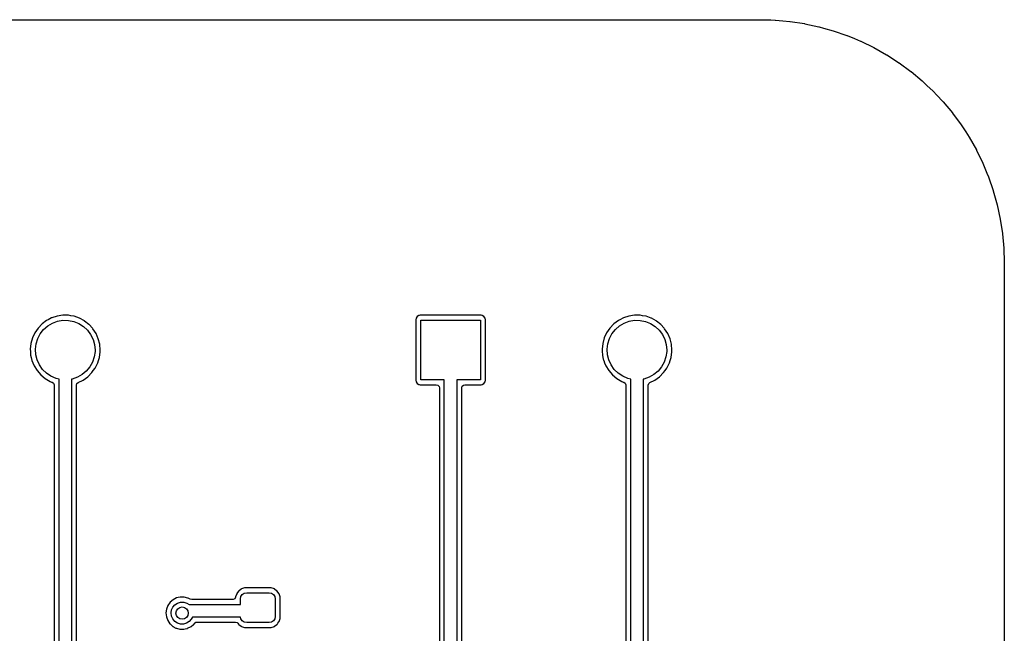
# Model space of a CAD drawing. Extents: x 0.02 to 2.38, y 0.02 to 1.96.
# Tile 3 of 3: x 0.82 to 2.38, y 0.99 to 1.96. Entities that reach past the tile are written whole.
import ezdxf

# ---------------------------------------------------------------- set-up
doc = ezdxf.new("R2010")
doc.units = 0
doc.header["$MEASUREMENT"] = 0
doc.layers.add('BLACK', color=7, linetype='CONTINUOUS')

msp = doc.modelspace()

# ---------------------------------------------------------------- linework, layer by layer
at = {"layer": 'BLACK', "linetype": 'CONTINUOUS'}
for p, q in [((0.405136, 1.96063), (1.99484, 1.96063)), ((1.99484, 1.96063), (1.99552, 1.96055)), ((1.99552, 1.96055), (1.99574, 1.96055)), ((1.99574, 1.96055), (1.99629, 1.96043)), ((1.99629, 1.96043), (1.99683, 1.96055)), ((1.99683, 1.96055), (1.99732, 1.96055)), ((1.99732, 1.96055), (1.99771, 1.96059)), ((1.99771, 1.96059), (2.01237, 1.96014)), ((2.01237, 1.96014), (2.01945, 1.95993)), ((2.01945, 1.95993), (2.01974, 1.95991)), ((2.01974, 1.95991), (2.0312, 1.95887)), ((2.0312, 1.95887), (2.04266, 1.95783)), ((2.04266, 1.95783), (2.04295, 1.95779)), ((2.04295, 1.95779), (2.0657, 1.95433)), ((2.0657, 1.95433), (2.06599, 1.95428)), ((2.06599, 1.95428), (2.08849, 1.94945)), ((2.08849, 1.94945), (2.08878, 1.94938)), ((2.08878, 1.94938), (2.09578, 1.94743)), ((2.09578, 1.94743), (2.11094, 1.9432)), ((2.11094, 1.9432), (2.11122, 1.94311)), ((2.11122, 1.94311), (2.13297, 1.93561)), ((2.13297, 1.93561), (2.13325, 1.9355)), ((2.13325, 1.9355), (2.14481, 1.93071)), ((2.14481, 1.93071), (2.15451, 1.9267)), ((2.15451, 1.9267), (2.15478, 1.92657)), ((2.15478, 1.92657), (2.17547, 1.9165)), ((2.17547, 1.9165), (2.17573, 1.91636)), ((2.17573, 1.91636), (2.19577, 1.90506)), ((2.19577, 1.90506), (2.19603, 1.90491)), ((2.19603, 1.90491), (2.20364, 1.89998)), ((2.20364, 1.89998), (2.21535, 1.89241)), ((2.21535, 1.89241), (2.21559, 1.89224)), ((2.21559, 1.89224), (2.23413, 1.87861)), ((2.23413, 1.87861), (2.23436, 1.87842)), ((2.23436, 1.87842), (2.25203, 1.86369)), ((2.25203, 1.86369), (2.25226, 1.8635)), ((2.25226, 1.8635), (2.26021, 1.85601)), ((2.26021, 1.85601), (2.26901, 1.84773)), ((2.26901, 1.84773), (2.26922, 1.84752)), ((2.26922, 1.84752), (2.27515, 1.84122)), ((2.27515, 1.84122), (2.28499, 1.83076)), ((2.28499, 1.83076), (2.28519, 1.83054)), ((2.28519, 1.83054), (2.29992, 1.81287)), ((2.29992, 1.81287), (2.3001, 1.81263)), ((2.3001, 1.81263), (2.31374, 1.7941)), ((2.31374, 1.7941), (2.31391, 1.79385)), ((2.31391, 1.79385), (2.32115, 1.78265)), ((2.32115, 1.78265), (2.3264, 1.77453)), ((2.3264, 1.77453), (2.32656, 1.77428)), ((2.32656, 1.77428), (2.33786, 1.75424)), ((2.33786, 1.75424), (2.338, 1.75397)), ((2.338, 1.75397), (2.34807, 1.73329)), ((2.34807, 1.73329), (2.34819, 1.73301)), ((2.34819, 1.73301), (2.35471, 1.71727)), ((2.35471, 1.71727), (2.357, 1.71176)), ((2.357, 1.71176), (2.3571, 1.71148)), ((2.3571, 1.71148), (2.36461, 1.68973)), ((2.36461, 1.68973), (2.3647, 1.68944)), ((2.3647, 1.68944), (2.36892, 1.67429)), ((2.36892, 1.67429), (2.37087, 1.66728)), ((2.37087, 1.66728), (2.37095, 1.66699)), ((2.37095, 1.66699), (2.37577, 1.6445)), ((2.37577, 1.6445), (2.37583, 1.6442)), ((2.37583, 1.6442), (2.37929, 1.62146)), ((2.37929, 1.62146), (2.37933, 1.62116)), ((2.37933, 1.62116), (2.38141, 1.59825)), ((2.38141, 1.59825), (2.38143, 1.59795)), ((2.38143, 1.59795), (2.38208, 1.57623)), ((2.38205, 1.57536), (2.38192, 1.57482)), ((2.38208, 1.57623), (2.38205, 1.5759)), ((2.38205, 1.5759), (2.38205, 1.57536)), ((2.38192, 1.57482), (2.38205, 1.57427)), ((2.38205, 1.57427), (2.38205, 1.57408)), ((2.38205, 1.57408), (2.38213, 1.57337)), ((2.38213, 1.57337), (2.38213, 0.022835)), ((0.8654, 1.48382), (0.858149, 1.47838)), ((0.867713, 1.48503), (0.8654, 1.48382)), ((0.873261, 1.48792), (0.867713, 1.48503)), ((0.873442, 1.48801), (0.873261, 1.48792)), ((0.873261, 1.48792), (0.873261, 1.48792)), ((0.88206, 1.49083), (0.873442, 1.48801)), ((0.874543, 1.47965), (0.882654, 1.48264)), ((0.891022, 1.4922), (0.88206, 1.49083)), ((0.882654, 1.48264), (0.891175, 1.48411)), ((0.891226, 1.4922), (0.891022, 1.4922)), ((0.891175, 1.48411), (0.89982, 1.48399)), ((0.896685, 1.49213), (0.891226, 1.4922)), ((0.891226, 1.4922), (0.891226, 1.4922)), ((0.900089, 1.49209), (0.896685, 1.49213)), ((0.89982, 1.48399), (0.9083, 1.48231)), ((0.903866, 1.49142), (0.900089, 1.49209)), ((0.908814, 1.49053), (0.903866, 1.49142)), ((0.9083, 1.48231), (0.91633, 1.4791)), ((0.909015, 1.4905), (0.908814, 1.49053)), ((0.908814, 1.49053), (0.908814, 1.49053)), ((0.909207, 1.49043), (0.909015, 1.4905)), ((0.91737, 1.48754), (0.909207, 1.49043)), ((0.909207, 1.49043), (0.909207, 1.49043)), ((0.917562, 1.48747), (0.91737, 1.48754)), ((0.91737, 1.48754), (0.91737, 1.48754)), ((0.91774, 1.48737), (0.917562, 1.48747)), ((0.925321, 1.48319), (0.91774, 1.48737)), ((0.91774, 1.48737), (0.91774, 1.48737)), ((0.925499, 1.48309), (0.925321, 1.48319)), ((0.925321, 1.48319), (0.925321, 1.48319)), ((0.925659, 1.48296), (0.925499, 1.48309)), ((0.932455, 1.4776), (0.925659, 1.48296)), ((0.925659, 1.48296), (0.925659, 1.48296)), ((1.45044, 1.48733), (1.44998, 1.48503)), ((1.44998, 1.48503), (1.44998, 1.38899)), ((1.45218, 1.48994), (1.45044, 1.48733)), ((1.45479, 1.49169), (1.45218, 1.48994)), ((1.45527, 1.49178), (1.45479, 1.49169)), ((1.45686, 1.4921), (1.45527, 1.49178)), ((1.45527, 1.49178), (1.45527, 1.49178)), ((1.4571, 1.49215), (1.45686, 1.4921)), ((1.55314, 1.49215), (1.4571, 1.49215)), ((1.45787, 1.38976), (1.45787, 1.48425)), ((1.45787, 1.48425), (1.55236, 1.48425)), ((1.55236, 1.48425), (1.55236, 1.38976)), ((1.55338, 1.4921), (1.55314, 1.49215)), ((1.55496, 1.49178), (1.55338, 1.4921)), ((1.55544, 1.49169), (1.55496, 1.49178)), ((1.55496, 1.49178), (1.55496, 1.49178)), ((1.55805, 1.48994), (1.55544, 1.49169)), ((1.5598, 1.48733), (1.55805, 1.48994)), ((1.56026, 1.48503), (1.5598, 1.48733)), ((1.56026, 1.38899), (1.56026, 1.48503)), ((1.77091, 1.48382), (1.76366, 1.47838)), ((1.77323, 1.48503), (1.77091, 1.48382)), ((1.77877, 1.48792), (1.77323, 1.48503)), ((1.77895, 1.48801), (1.77877, 1.48792)), ((1.77877, 1.48792), (1.77877, 1.48792)), ((1.78757, 1.49083), (1.77895, 1.48801)), ((1.78005, 1.47965), (1.78817, 1.48264)), ((1.79653, 1.4922), (1.78757, 1.49083)), ((1.78817, 1.48264), (1.79669, 1.48411)), ((1.79674, 1.4922), (1.79653, 1.4922)), ((1.79669, 1.48411), (1.80533, 1.48399)), ((1.8022, 1.49213), (1.79674, 1.4922)), ((1.79674, 1.4922), (1.79674, 1.4922)), ((1.8056, 1.49209), (1.8022, 1.49213)), ((1.80533, 1.48399), (1.81381, 1.48231)), ((1.80938, 1.49142), (1.8056, 1.49209)), ((1.81433, 1.49053), (1.80938, 1.49142)), ((1.81381, 1.48231), (1.82184, 1.4791)), ((1.81453, 1.4905), (1.81433, 1.49053)), ((1.81433, 1.49053), (1.81433, 1.49053)), ((1.81472, 1.49043), (1.81453, 1.4905)), ((1.82288, 1.48754), (1.81472, 1.49043)), ((1.81472, 1.49043), (1.81472, 1.49043)), ((1.82307, 1.48747), (1.82288, 1.48754)), ((1.82288, 1.48754), (1.82288, 1.48754)), ((1.82325, 1.48737), (1.82307, 1.48747)), ((1.83083, 1.48319), (1.82325, 1.48737)), ((1.82325, 1.48737), (1.82325, 1.48737)), ((1.83101, 1.48309), (1.83083, 1.48319)), ((1.83083, 1.48319), (1.83083, 1.48319)), ((1.83117, 1.48296), (1.83101, 1.48309)), ((1.83797, 1.4776), (1.83117, 1.48296)), ((1.83117, 1.48296), (1.83117, 1.48296)), ((0.851885, 1.47183), (0.846776, 1.46434)), ((0.858149, 1.47838), (0.851885, 1.47183)), ((0.85526, 1.46274), (0.860612, 1.46953)), ((0.860612, 1.46953), (0.867113, 1.47523)), ((0.867113, 1.47523), (0.874543, 1.47965)), ((0.91633, 1.4791), (0.923642, 1.47449)), ((0.923642, 1.47449), (0.929991, 1.46862)), ((0.929991, 1.46862), (0.935164, 1.46169)), ((0.932615, 1.47747), (0.932455, 1.4776)), ((0.932455, 1.4776), (0.932455, 1.4776)), ((0.932752, 1.47732), (0.932615, 1.47747)), ((0.937904, 1.47166), (0.932752, 1.47732)), ((0.932752, 1.47732), (0.932752, 1.47732)), ((0.938717, 1.47077), (0.937904, 1.47166)), ((0.943642, 1.46315), (0.938717, 1.47077)), ((1.7574, 1.47183), (1.75229, 1.46434)), ((1.76366, 1.47838), (1.7574, 1.47183)), ((1.76077, 1.46274), (1.76612, 1.46953)), ((1.76612, 1.46953), (1.77262, 1.47523)), ((1.77262, 1.47523), (1.78005, 1.47965)), ((1.82184, 1.4791), (1.82915, 1.47449)), ((1.82915, 1.47449), (1.8355, 1.46862)), ((1.8355, 1.46862), (1.84068, 1.46169)), ((1.83813, 1.47747), (1.83797, 1.4776)), ((1.83797, 1.4776), (1.83797, 1.4776)), ((1.83826, 1.47732), (1.83813, 1.47747)), ((1.84342, 1.47166), (1.83826, 1.47732)), ((1.83826, 1.47732), (1.83826, 1.47732)), ((1.84423, 1.47077), (1.84342, 1.47166)), ((1.84915, 1.46315), (1.84423, 1.47077)), ((0.842958, 1.45611), (0.840535, 1.44738)), ((0.846226, 1.46315), (0.842958, 1.45611)), ((0.84669, 1.46415), (0.846226, 1.46315)), ((0.846776, 1.46434), (0.84669, 1.46415)), ((0.84669, 1.46415), (0.84669, 1.46415)), ((0.84867, 1.44683), (0.851234, 1.45509)), ((0.851234, 1.45509), (0.85526, 1.46274)), ((0.935164, 1.46169), (0.938988, 1.45394)), ((0.938988, 1.45394), (0.941335, 1.44562)), ((0.947257, 1.45484), (0.943642, 1.46315)), ((0.949466, 1.44604), (0.947257, 1.45484)), ((1.74847, 1.45611), (1.74605, 1.44738)), ((1.75174, 1.46315), (1.74847, 1.45611)), ((1.7522, 1.46415), (1.75174, 1.46315)), ((1.75229, 1.46434), (1.7522, 1.46415)), ((1.7522, 1.46415), (1.7522, 1.46415)), ((1.75418, 1.44683), (1.75675, 1.45509)), ((1.75675, 1.45509), (1.76077, 1.46274)), ((1.84068, 1.46169), (1.8445, 1.45394)), ((1.8445, 1.45394), (1.84685, 1.44562)), ((1.85277, 1.45484), (1.84915, 1.46315)), ((1.85498, 1.44604), (1.85277, 1.45484)), ((0.840535, 1.44738), (0.839572, 1.43836)), ((0.839572, 1.43836), (0.839583, 1.43816)), ((0.839583, 1.43816), (0.839583, 1.43816)), ((0.839583, 1.43816), (0.839798, 1.43444)), ((0.847654, 1.43824), (0.84867, 1.44683)), ((0.848219, 1.42962), (0.847654, 1.43824)), ((0.941335, 1.44562), (0.942126, 1.43701)), ((0.942126, 1.43701), (0.942061, 1.43454)), ((0.950209, 1.43701), (0.949466, 1.44604)), ((0.950143, 1.43431), (0.950209, 1.43701)), ((1.74605, 1.44738), (1.74508, 1.43836)), ((1.74508, 1.43836), (1.7451, 1.43816)), ((1.7451, 1.43816), (1.7451, 1.43816)), ((1.7451, 1.43816), (1.74531, 1.43444)), ((1.75317, 1.43824), (1.75418, 1.44683)), ((1.75373, 1.42962), (1.75317, 1.43824)), ((1.84685, 1.44562), (1.84764, 1.43701)), ((1.84764, 1.43701), (1.84757, 1.43454)), ((1.85572, 1.43701), (1.85498, 1.44604)), ((1.85565, 1.43431), (1.85572, 1.43701)), ((0.839798, 1.43444), (0.840094, 1.42931)), ((0.840094, 1.42931), (0.840138, 1.42911)), ((0.840138, 1.42911), (0.840138, 1.42911)), ((0.840138, 1.42911), (0.840993, 1.42532)), ((0.840993, 1.42532), (0.842087, 1.42046)), ((0.842087, 1.42046), (0.842163, 1.42027)), ((0.842163, 1.42027), (0.842163, 1.42027)), ((0.842163, 1.42027), (0.843639, 1.41664)), ((0.850348, 1.42124), (0.848219, 1.42962)), ((0.853967, 1.41339), (0.850348, 1.42124)), ((0.940821, 1.42598), (0.938042, 1.41779)), ((0.942061, 1.43454), (0.940821, 1.42598)), ((0.946323, 1.41664), (0.947545, 1.42066)), ((0.947545, 1.42066), (0.9489, 1.42512)), ((0.9489, 1.42512), (0.948959, 1.42532)), ((0.9489, 1.42512), (0.9489, 1.42512)), ((0.948959, 1.42532), (0.950143, 1.43431)), ((1.74531, 1.43444), (1.74561, 1.42931)), ((1.74561, 1.42931), (1.74565, 1.42911)), ((1.74565, 1.42911), (1.74565, 1.42911)), ((1.74565, 1.42911), (1.7465, 1.42532)), ((1.7465, 1.42532), (1.7476, 1.42046)), ((1.7476, 1.42046), (1.74768, 1.42027)), ((1.74768, 1.42027), (1.74768, 1.42027)), ((1.74768, 1.42027), (1.74915, 1.41664)), ((1.75586, 1.42124), (1.75373, 1.42962)), ((1.75948, 1.41339), (1.75586, 1.42124)), ((1.84633, 1.42598), (1.84355, 1.41779)), ((1.84757, 1.43454), (1.84633, 1.42598)), ((1.85184, 1.41664), (1.85306, 1.42066)), ((1.85306, 1.42066), (1.85441, 1.42512)), ((1.85441, 1.42512), (1.85447, 1.42532)), ((1.85441, 1.42512), (1.85441, 1.42512)), ((1.85447, 1.42532), (1.85565, 1.43431)), ((0.843639, 1.41664), (0.845498, 1.41206)), ((0.845498, 1.41206), (0.850235, 1.40433)), ((0.850235, 1.40433), (0.856172, 1.39748)), ((0.858957, 1.40633), (0.853967, 1.41339)), ((0.86515, 1.40029), (0.858957, 1.40633)), ((0.928289, 1.4036), (0.921641, 1.39807)), ((0.933817, 1.41025), (0.928289, 1.4036)), ((0.938042, 1.41779), (0.933817, 1.41025)), ((0.937015, 1.40115), (0.939302, 1.40433)), ((0.939302, 1.40433), (0.942187, 1.40835)), ((0.942187, 1.40835), (0.942306, 1.40851)), ((0.942306, 1.40851), (0.946323, 1.41664)), ((1.74915, 1.41664), (1.75101, 1.41206)), ((1.75101, 1.41206), (1.75575, 1.40433)), ((1.75575, 1.40433), (1.76168, 1.39748)), ((1.76447, 1.40633), (1.75948, 1.41339)), ((1.77066, 1.40029), (1.76447, 1.40633)), ((1.8338, 1.4036), (1.82715, 1.39807)), ((1.83933, 1.41025), (1.8338, 1.4036)), ((1.84355, 1.41779), (1.83933, 1.41025)), ((1.84253, 1.40115), (1.84481, 1.40433)), ((1.84481, 1.40433), (1.8477, 1.40835)), ((1.8477, 1.40835), (1.84782, 1.40851)), ((1.84782, 1.40851), (1.85184, 1.41664)), ((0.856172, 1.39748), (0.863148, 1.39169)), ((0.863148, 1.39169), (0.870976, 1.38711)), ((0.872339, 1.39549), (0.86515, 1.40029)), ((0.880283, 1.39208), (0.872339, 1.39549)), ((0.885039, 1.391), (0.880283, 1.39208)), ((0.885039, 0.57754), (0.885039, 1.391)), ((0.905911, 1.39107), (0.904724, 1.3909)), ((0.904724, 1.3909), (0.904724, 0.577506)), ((0.914098, 1.39385), (0.905911, 1.39107)), ((0.921641, 1.39807), (0.914098, 1.39385)), ((0.915396, 1.38566), (0.923212, 1.38948)), ((0.923212, 1.38948), (0.930593, 1.39475)), ((0.930593, 1.39475), (0.937015, 1.40115)), ((1.44998, 1.38899), (1.45044, 1.38668)), ((1.49528, 1.38976), (1.45787, 1.38976)), ((1.49528, 0.57874), (1.49528, 1.38976)), ((1.55236, 1.38976), (1.51496, 1.38976)), ((1.51496, 1.38976), (1.51496, 0.57874)), ((1.5598, 1.38668), (1.56026, 1.38899)), ((1.76168, 1.39748), (1.76866, 1.39169)), ((1.76866, 1.39169), (1.77649, 1.38711)), ((1.77785, 1.39549), (1.77066, 1.40029)), ((1.78579, 1.39208), (1.77785, 1.39549)), ((1.79055, 1.391), (1.78579, 1.39208)), ((1.79055, 0.57754), (1.79055, 1.391)), ((1.81142, 1.39107), (1.81024, 1.3909)), ((1.81024, 1.3909), (1.81024, 0.577506)), ((1.81961, 1.39385), (1.81142, 1.39107)), ((1.82715, 1.39807), (1.81961, 1.39385)), ((1.82091, 1.38566), (1.82872, 1.38948)), ((1.82872, 1.38948), (1.8361, 1.39475)), ((1.8361, 1.39475), (1.84253, 1.40115)), ((0.870976, 1.38711), (0.873162, 1.38628)), ((0.873162, 1.38628), (0.873955, 1.38597)), ((0.873955, 1.38597), (0.876179, 1.38428)), ((0.876179, 1.38428), (0.877136, 1.38166)), ((0.877136, 1.38166), (0.877146, 1.38134)), ((0.877146, 1.38134), (0.877146, 0.587308)), ((0.912618, 1.3812), (0.913406, 1.38388)), ((0.912618, 0.587217), (0.912618, 1.3812)), ((0.913406, 1.38388), (0.915396, 1.38566)), ((1.45044, 1.38668), (1.45218, 1.38407)), ((1.45218, 1.38407), (1.45479, 1.38233)), ((1.45479, 1.38233), (1.45527, 1.38223)), ((1.45527, 1.38223), (1.45527, 1.38223)), ((1.45527, 1.38223), (1.45686, 1.38192)), ((1.45686, 1.38192), (1.4571, 1.38187)), ((1.4571, 1.38187), (1.48242, 1.38187)), ((1.48242, 1.38187), (1.4851, 1.38108)), ((1.4851, 1.38108), (1.48693, 1.37897)), ((1.48693, 1.37897), (1.48738, 1.37691)), ((1.48738, 1.37691), (1.48738, 0.591594)), ((1.52285, 1.37691), (1.52364, 1.37959)), ((1.52285, 0.591594), (1.52285, 1.37691)), ((1.52364, 1.37959), (1.52575, 1.38142)), ((1.52575, 1.38142), (1.52781, 1.38187)), ((1.52781, 1.38187), (1.55314, 1.38187)), ((1.55314, 1.38187), (1.55338, 1.38192)), ((1.55338, 1.38192), (1.55496, 1.38223)), ((1.55496, 1.38223), (1.55544, 1.38233)), ((1.55496, 1.38223), (1.55496, 1.38223)), ((1.55544, 1.38233), (1.55805, 1.38407)), ((1.55805, 1.38407), (1.5598, 1.38668)), ((1.77649, 1.38711), (1.77867, 1.38628)), ((1.77867, 1.38628), (1.77947, 1.38597)), ((1.77947, 1.38597), (1.78169, 1.38428)), ((1.78169, 1.38428), (1.78265, 1.38166)), ((1.78265, 1.38166), (1.78266, 1.38134)), ((1.78266, 1.38134), (1.78266, 0.587308)), ((1.81813, 1.3812), (1.81892, 1.38388)), ((1.81813, 0.587217), (1.81813, 1.3812)), ((1.81892, 1.38388), (1.82091, 1.38566)), ((1.07677, 1.04536), (1.07386, 1.04466)), ((1.07706, 1.04543), (1.07677, 1.04536)), ((1.07677, 1.04536), (1.07677, 1.04536)), ((1.08033, 1.04541), (1.07706, 1.04543)), ((1.08291, 1.0454), (1.08033, 1.04541)), ((1.08321, 1.0454), (1.08291, 1.0454)), ((1.08291, 1.0454), (1.08291, 1.0454)), ((1.08917, 1.0439), (1.08321, 1.0454)), ((1.16459, 1.04526), (1.16325, 1.0428)), ((1.16464, 1.04546), (1.16459, 1.04526)), ((1.16466, 1.04576), (1.16464, 1.04546)), ((1.16643, 1.05079), (1.16466, 1.04576)), ((1.16665, 1.05109), (1.16643, 1.05079)), ((1.16938, 1.05479), (1.16665, 1.05109)), ((1.16665, 1.05109), (1.16665, 1.05109)), ((1.1696, 1.05508), (1.16938, 1.05479)), ((1.17027, 1.05558), (1.1696, 1.05508)), ((1.17359, 1.05803), (1.17027, 1.05558)), ((1.17244, 1.0424), (1.17319, 1.04617)), ((1.17319, 1.04617), (1.17532, 1.04936)), ((1.17389, 1.05825), (1.17359, 1.05803)), ((1.17359, 1.05803), (1.17359, 1.05803)), ((1.17892, 1.06002), (1.17389, 1.05825)), ((1.17532, 1.04936), (1.17852, 1.05149)), ((1.17852, 1.05149), (1.18228, 1.05224)), ((1.17922, 1.06005), (1.17892, 1.06002)), ((1.17946, 1.06007), (1.17922, 1.06005)), ((1.17922, 1.06005), (1.17922, 1.06005)), ((1.18016, 1.06014), (1.17946, 1.06007)), ((1.21984, 1.06014), (1.18016, 1.06014)), ((1.18228, 1.05224), (1.21772, 1.05224)), ((1.21772, 1.05224), (1.22148, 1.05149)), ((1.22054, 1.06007), (1.21984, 1.06014)), ((1.22078, 1.06005), (1.22054, 1.06007)), ((1.22108, 1.06002), (1.22078, 1.06005)), ((1.22078, 1.06005), (1.22078, 1.06005)), ((1.22611, 1.05825), (1.22108, 1.06002)), ((1.22148, 1.05149), (1.22468, 1.04936)), ((1.22468, 1.04936), (1.22681, 1.04617)), ((1.22641, 1.05803), (1.22611, 1.05825)), ((1.22973, 1.05558), (1.22641, 1.05803)), ((1.22641, 1.05803), (1.22641, 1.05803)), ((1.22681, 1.04617), (1.22756, 1.0424)), ((1.2304, 1.05508), (1.22973, 1.05558)), ((1.23062, 1.05479), (1.2304, 1.05508)), ((1.23335, 1.05109), (1.23062, 1.05479)), ((1.23357, 1.05079), (1.23335, 1.05109)), ((1.23335, 1.05109), (1.23335, 1.05109)), ((1.23534, 1.04576), (1.23357, 1.05079)), ((1.23545, 1.04452), (1.23534, 1.04576)), ((1.05744, 1.0321), (1.0552, 1.02637)), ((1.06098, 1.03713), (1.05744, 1.0321)), ((1.06561, 1.04117), (1.06098, 1.03713)), ((1.06325, 1.02512), (1.06536, 1.02962)), ((1.06536, 1.02962), (1.06865, 1.03334)), ((1.07108, 1.04399), (1.06561, 1.04117)), ((1.06865, 1.03334), (1.07285, 1.03599)), ((1.07386, 1.04466), (1.07108, 1.04399)), ((1.07285, 1.03599), (1.07762, 1.03736)), ((1.07762, 1.03736), (1.08259, 1.03733)), ((1.08259, 1.03733), (1.08735, 1.0359)), ((1.08735, 1.0359), (1.09111, 1.03346)), ((1.08944, 1.04376), (1.08917, 1.0439)), ((1.09289, 1.04193), (1.08944, 1.04376)), ((1.08944, 1.04376), (1.08944, 1.04376)), ((1.09111, 1.03346), (1.17244, 1.03346)), ((1.09521, 1.04136), (1.09289, 1.04193)), ((1.15975, 1.04136), (1.09521, 1.04136)), ((1.16079, 1.04147), (1.15975, 1.04136)), ((1.16325, 1.0428), (1.16079, 1.04147)), ((1.17244, 1.03346), (1.17244, 1.0424)), ((1.22756, 1.0424), (1.22756, 1.01484)), ((1.23545, 1.01272), (1.23545, 1.04452)), ((1.0552, 1.02637), (1.0544, 1.02027)), ((1.0544, 1.02027), (1.05508, 1.01415)), ((1.05508, 1.01415), (1.05719, 1.00838)), ((1.06248, 1.02021), (1.06325, 1.02512)), ((1.06313, 1.01529), (1.06248, 1.02021)), ((1.06513, 1.01074), (1.06313, 1.01529)), ((1.09626, 1.01378), (1.09452, 1.0102)), ((1.17265, 1.01378), (1.09626, 1.01378)), ((1.17319, 1.01108), (1.17265, 1.01378)), ((1.22756, 1.01484), (1.22681, 1.01108)), ((1.05719, 1.00838), (1.06062, 1.00327)), ((1.06062, 1.00327), (1.06084, 1.00307)), ((1.06084, 1.00307), (1.06084, 1.00307)), ((1.06084, 1.00307), (1.06495, 0.999334)), ((1.06495, 0.999334), (1.06495, 0.999334)), ((1.06495, 0.999334), (1.06517, 0.999133)), ((1.06832, 1.00694), (1.06513, 1.01074)), ((1.06517, 0.999133), (1.06543, 0.99899)), ((1.06543, 0.99899), (1.06543, 0.99899)), ((1.06543, 0.99899), (1.07031, 0.99634)), ((1.07246, 1.00419), (1.06832, 1.00694)), ((1.0772, 1.00271), (1.07246, 1.00419)), ((1.08217, 1.00261), (1.0772, 1.00271)), ((1.08696, 1.00392), (1.08217, 1.00261)), ((1.09119, 1.00652), (1.08696, 1.00392)), ((1.08867, 0.995913), (1.09417, 0.998677)), ((1.09452, 1.0102), (1.09119, 1.00652)), ((1.09417, 0.998677), (1.09799, 1.00194)), ((1.09799, 1.00194), (1.09862, 1.00248)), ((1.09862, 1.00248), (1.09884, 1.00267)), ((1.09862, 1.00248), (1.09862, 1.00248)), ((1.09884, 1.00267), (1.09945, 1.00352)), ((1.09945, 1.00352), (1.09967, 1.00382)), ((1.09967, 1.00382), (1.10187, 1.00554)), ((1.10187, 1.00554), (1.1037, 1.00589)), ((1.1037, 1.00589), (1.16434, 1.00589)), ((1.16434, 1.00589), (1.16703, 1.0051)), ((1.16703, 1.0051), (1.16834, 1.00387)), ((1.16834, 1.00387), (1.16938, 1.00246)), ((1.16938, 1.00246), (1.16938, 1.00246)), ((1.16938, 1.00246), (1.1696, 1.00216)), ((1.1696, 1.00216), (1.1699, 1.00194)), ((1.1699, 1.00194), (1.17359, 0.999211)), ((1.17532, 1.00788), (1.17319, 1.01108)), ((1.17359, 0.999211), (1.17359, 0.999211)), ((1.17359, 0.999211), (1.17389, 0.998991)), ((1.17389, 0.998991), (1.17892, 0.997224)), ((1.17852, 1.00575), (1.17532, 1.00788)), ((1.18228, 1.005), (1.17852, 1.00575)), ((1.21772, 1.005), (1.18228, 1.005)), ((1.22148, 1.00575), (1.21772, 1.005)), ((1.22108, 0.997224), (1.22611, 0.998991)), ((1.22468, 1.00788), (1.22148, 1.00575)), ((1.22681, 1.01108), (1.22468, 1.00788)), ((1.22611, 0.998991), (1.22641, 0.999211)), ((1.22641, 0.999211), (1.2301, 1.00194)), ((1.22641, 0.999211), (1.22641, 0.999211)), ((1.2301, 1.00194), (1.2304, 1.00216)), ((1.2304, 1.00216), (1.23163, 1.00382)), ((1.23163, 1.00382), (1.23335, 1.00615)), ((1.23335, 1.00615), (1.23357, 1.00645)), ((1.23335, 1.00615), (1.23335, 1.00615)), ((1.23357, 1.00645), (1.23534, 1.01148)), ((1.23534, 1.01148), (1.23545, 1.01272)), ((1.07031, 0.99634), (1.07031, 0.99634)), ((1.07031, 0.99634), (1.07058, 0.996198)), ((1.07058, 0.996198), (1.07087, 0.996122)), ((1.07087, 0.996122), (1.07624, 0.994713)), ((1.07624, 0.994713), (1.07624, 0.994713)), ((1.07624, 0.994713), (1.07653, 0.994637)), ((1.07653, 0.994637), (1.07978, 0.994586)), ((1.07978, 0.994586), (1.08238, 0.994545)), ((1.08238, 0.994545), (1.08238, 0.994545)), ((1.08238, 0.994545), (1.08268, 0.99454)), ((1.08268, 0.99454), (1.08479, 0.995023)), ((1.08479, 0.995023), (1.08838, 0.995847)), ((1.08838, 0.995847), (1.08867, 0.995913)), ((1.08838, 0.995847), (1.08838, 0.995847)), ((1.17892, 0.997224), (1.17922, 0.997195)), ((1.17922, 0.997195), (1.17922, 0.997195)), ((1.17922, 0.997195), (1.17946, 0.997173)), ((1.17946, 0.997173), (1.18016, 0.997106)), ((1.18016, 0.997106), (1.21984, 0.997106)), ((1.21984, 0.997106), (1.22054, 0.997173)), ((1.22054, 0.997173), (1.22078, 0.997195)), ((1.22078, 0.997195), (1.22108, 0.997224)), ((1.22078, 0.997195), (1.22078, 0.997195))]:
    msp.add_line(p, q, dxfattribs=at)
at = {"layer": 'BLACK'}
msp.add_circle((1.08, 1.02), 0.009843, dxfattribs=at)

doc.saveas('drawing.dxf')
